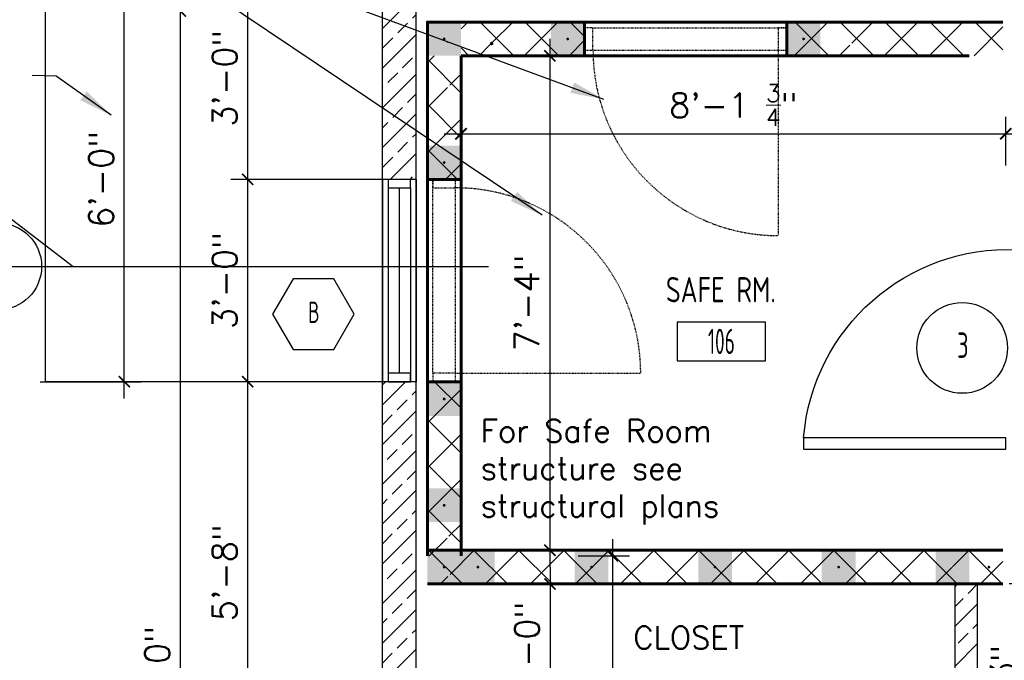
# Model space of a CAD drawing. Header units: inches. Extents: x -3803 to 30720, y -3756 to 4522.
# Tile 19 of 52: x 29066 to 29242, y 2627 to 2741. Entities that reach past the tile are written whole.
import ezdxf
from ezdxf.enums import TextEntityAlignment as Align

# ---------------------------------------------------------------- set-up
doc = ezdxf.new("R2010")
doc.units = ezdxf.units.IN
doc.header["$LTSCALE"] = 0.011
doc.header["$MEASUREMENT"] = 0
doc.header["$PDMODE"] = 1
doc.linetypes.add('DASHED2', pattern=[0.375, 0.25, -0.125])
doc.layers.get('0').update_dxf_attribs({"linetype": 'CONTINUOUS'})
doc.layers.get('Defpoints').update_dxf_attribs({"linetype": 'CONTINUOUS'})
for name, color, linetype, lineweight in [('A-DETL-GENF', 92, 'CONTINUOUS', 9), ('A-WALL', 113, 'CONTINUOUS', 18), ('A-WALL-PATT', 111, 'CONTINUOUS', 60), ('DIM', 4, 'CONTINUOUS', 13)]:
    doc.layers.add(name, color=color, linetype=linetype, lineweight=lineweight)
for name, color, linetype in [('a-door', 2, 'CONTINUOUS'), ('FHA', 8, 'DASHED2'), ('G-SYMB', 1, 'CONTINUOUS'), ('Hatch-ExisWalls', 123, 'CONTINUOUS'), ('TEXT', 2, 'CONTINUOUS'), ('Walls', 5, 'CONTINUOUS')]:
    doc.layers.add(name, color=color, linetype=linetype)
doc.styles.add('MED', font='archstyl.shx', dxfattribs={"width": 0.8, "height": 0.125})
doc.styles.add('ROMANS', font='romans.shx')
doc.styles.add('SMA', font='archstyl.shx', dxfattribs={"width": 0.8, "height": 0.0625})
doc.dimstyles.new('ANGEL', dxfattribs={"dimtxt": 4.375, "dimasz": 2, "dimexe": 3, "dimexo": 2, "dimgap": 1.5, "dimtad": 1, "dimdec": 0, "dimzin": 3, "dimdsep": 46, "dimlunit": 4, "dimtxsty": 'ROMANS', "dimblk": 'ARCHTICK', "dimcen": 0, "dimdle": 3, "dimclrd": 4, "dimclre": 4, "dimclrt": 2, "dimadec": 0, "dimazin": 0, "dimtfac": 1, "dimtdec": 0, "dimtmove": 1, "dimatfit": 3, "dimfxl": 1, "dimfrac": 2, "dimtolj": 1, "dimtzin": 0, "dimarcsym": 0})
doc.dimstyles.new('Copy of STANDARD', dxfattribs={"dimtxt": 8, "dimasz": 3, "dimexe": 3, "dimexo": 3, "dimgap": 3, "dimtad": 1, "dimrnd": 1, "dimzin": 3, "dimdsep": 46, "dimlunit": 4, "dimtxsty": 'Standard', "dimblk": 'ARCHTICK', "dimcen": 3, "dimdle": 3, "dimadec": 0, "dimazin": 0, "dimtfac": 1, "dimtix": 1, "dimtofl": 0, "dimtmove": 1, "dimatfit": 3, "dimfxl": 3, "dimtolj": 1, "dimtzin": 0, "dimlwd": -1, "dimlwe": -1, "dimarcsym": 0})
pattern_1 = [(45, (-284.375, -247.625), (-4.00647, 4.00647), []), (135, (-284.375, -247.625), (-4.00647, -4.00647), [])]

# ---------------------------------------------------------------- blocks, each defined once
blk = doc.blocks.new('AINC-ROOMID')
at = {"layer": 'G-SYMB'}
blk.add_lwpolyline([(-0.2473, -0.3519), (0.2533, -0.3519), (0.2533, -0.1607), (-0.2473, -0.1607)], close=True, dxfattribs=at)
at = {"layer": 'G-SYMB', "color": 4, "linetype": 'Continuous', "style": 'MED', "oblique": -180, "text_generation_flag": 6}
for tag, p in [('%%UROOM-ID', (0, 0.2093)), ('%%USPAN', (0, 0))]:
    blk.add_attdef(tag, text='', height=0.125, rotation=180, dxfattribs=at).set_placement(p, align=Align.MIDDLE)
at = {"layer": 'G-SYMB', "color": 4, "linetype": 'Continuous', "style": 'MED', "text_generation_flag": 6, "width": 0.75}
blk.add_attdef('R-NUM', text='', height=0.125, rotation=180, dxfattribs=at).set_placement((0.003, -0.2563), align=Align.MIDDLE)
blk = doc.blocks.new('AINC-DOORID')
at = {"layer": 'G-SYMB'}
blk.add_circle((0, 0), 0.1673, dxfattribs=at)
at = {"layer": 'G-SYMB', "color": 4, "linetype": 'Continuous', "style": 'SMA', "width": 0.75}
blk.add_attdef('DNUM', text='', height=0.0938, dxfattribs=at).set_placement((0.0025, 0.0102), align=Align.MIDDLE)
blk = doc.blocks.new('_ArchTick')
at = {"color": 0, "linetype": 'ByBlock', "const_width": 0.15}
blk.add_lwpolyline([(-0.5, -0.5), (0.5, 0.5)], dxfattribs=at)
blk = doc.blocks.new('*D387')
at = {"layer": 'Defpoints', "color": 0, "transparency": 16777216}
for p in [(-261.15, -97), (-258, -240), (-253.02, -240)]:
    blk.add_point(p, dxfattribs=at)
at = {"layer": 'DIM', "color": 4, "lineweight": -2, "transparency": 16777216}
for p, q in [((-253.02, -94), (-253.02, -243)), ((-259.15, -97), (-250.02, -97)), ((-256, -240), (-250.02, -240))]:
    blk.add_line(p, q, dxfattribs=at)
at = {"layer": 'DIM', "color": 4, "lineweight": -2, "transparency": 16777216, "xscale": 2, "yscale": 2, "zscale": 2}
for p, rotation in [((-253.02, -97), 90), ((-253.02, -240), 270)]:
    blk.add_blockref('_ArchTick', p, dxfattribs=dict(at, rotation=rotation))
at = {"layer": 'DIM', "color": 2, "transparency": 16777216, "insert": (-257.13, -168.5), "char_height": 4.375, "attachment_point": 5, "rotation": 90, "style": 'ROMANS'}
blk.add_mtext('\\A1;11\'-11"', dxfattribs=at)
blk = doc.blocks.new('*D394')
at = {"layer": 'Defpoints', "color": 0, "transparency": 16777216}
for p in [(-277.95, -102), (-279.95, -125.57), (-264.15, -125.57)]:
    blk.add_point(p, dxfattribs=at)
at = {"layer": 'DIM', "color": 4, "lineweight": -2, "transparency": 16777216}
for p, q in [((-264.15, -99), (-264.15, -128.57)), ((-275.95, -102), (-261.15, -102)), ((-277.95, -125.57), (-261.15, -125.57))]:
    blk.add_line(p, q, dxfattribs=at)
at = {"layer": 'DIM', "color": 4, "lineweight": -2, "transparency": 16777216, "xscale": 2, "yscale": 2, "zscale": 2}
for p, rotation in [((-264.15, -102), 90), ((-264.15, -125.57), 270)]:
    blk.add_blockref('_ArchTick', p, dxfattribs=dict(at, rotation=rotation))
at = {"layer": 'DIM', "color": 2, "transparency": 16777216, "insert": (-268.25, -113.78), "char_height": 4.375, "attachment_point": 5, "rotation": 90, "style": 'ROMANS'}
blk.add_mtext('\\A1;2\'-0"', dxfattribs=at)
blk = doc.blocks.new('*D400')
at = {"layer": 'Defpoints', "color": 0, "ltscale": 10, "transparency": 16777216}
for p in [(-183, -21.88), (-280, -29.53), (-183, -29.53)]:
    blk.add_point(p, dxfattribs=at)
at = {"layer": 'DIM', "color": 4, "lineweight": -2, "ltscale": 10, "transparency": 16777216}
for p, q in [((-280, -27.53), (-280, -18.88)), ((-183, -27.53), (-183, -18.88)), ((-283, -21.88), (-180, -21.88))]:
    blk.add_line(p, q, dxfattribs=at)
at = {"layer": 'DIM', "color": 4, "lineweight": -2, "ltscale": 10, "transparency": 16777216, "xscale": 2, "yscale": 2, "zscale": 2, "rotation": 180}
blk.add_blockref('_ArchTick', (-280, -21.88), dxfattribs=at)
at = {"layer": 'DIM', "color": 4, "lineweight": -2, "ltscale": 10, "transparency": 16777216, "xscale": 2, "yscale": 2, "zscale": 2}
blk.add_blockref('_ArchTick', (-183, -21.88), dxfattribs=at)
at = {"layer": 'DIM', "color": 2, "ltscale": 10, "transparency": 16777216, "insert": (-231.5, -16.81), "char_height": 4.375, "attachment_point": 5, "style": 'ROMANS'}
blk.add_mtext('\\A1;8\'-1 {\\H0.7x;\\S3/4;}"', dxfattribs=at)
blk = doc.blocks.new('*D401')
at = {"layer": 'Defpoints', "color": 0, "ltscale": 10, "transparency": 16777216}
for p in [(-280, -8), (-280, -96), (-264.18, -96)]:
    blk.add_point(p, dxfattribs=at)
at = {"layer": 'DIM', "color": 4, "lineweight": -2, "ltscale": 10, "transparency": 16777216}
for p, q in [((-264.18, -5), (-264.18, -99)), ((-278, -8), (-261.18, -8)), ((-278, -96), (-261.18, -96))]:
    blk.add_line(p, q, dxfattribs=at)
at = {"layer": 'DIM', "color": 4, "lineweight": -2, "ltscale": 10, "transparency": 16777216, "xscale": 2, "yscale": 2, "zscale": 2}
for p, rotation in [((-264.18, -8), 90), ((-264.18, -96), 270)]:
    blk.add_blockref('_ArchTick', p, dxfattribs=dict(at, rotation=rotation))
at = {"layer": 'DIM', "color": 2, "ltscale": 10, "transparency": 16777216, "insert": (-268.29, -52), "char_height": 4.375, "attachment_point": 5, "rotation": 90, "style": 'ROMANS'}
blk.add_mtext('\\A1;7\'-4"', dxfattribs=at)
blk = doc.blocks.new('*D404')
at = {"layer": 'Defpoints', "color": 0, "ltscale": 10, "transparency": 16777216}
for p in [(-179.39, -102), (-178.86, -102), (-178.86, -141)]:
    blk.add_point(p, dxfattribs=at)
at = {"layer": 'DIM', "color": 4, "lineweight": -2, "ltscale": 10, "transparency": 16777216}
for p, q in [((-179.39, -144), (-179.39, -99)), ((-180.86, -102), (-182.39, -102)), ((-180.86, -141), (-182.39, -141))]:
    blk.add_line(p, q, dxfattribs=at)
at = {"layer": 'DIM', "color": 4, "lineweight": -2, "ltscale": 10, "transparency": 16777216, "xscale": 2, "yscale": 2, "zscale": 2}
for p, rotation in [((-179.39, -102), 90), ((-179.39, -141), 270)]:
    blk.add_blockref('_ArchTick', p, dxfattribs=dict(at, rotation=rotation))
at = {"layer": 'DIM', "color": 2, "ltscale": 10, "transparency": 16777216, "insert": (-183.49, -121.5), "char_height": 4.375, "attachment_point": 5, "rotation": 90, "style": 'ROMANS'}
blk.add_mtext('\\A1;3\'-3"', dxfattribs=at)
blk = doc.blocks.new('*D418')
at = {"layer": 'Defpoints', "color": 0, "transparency": 16777216}
for p in [(-276.24, 0), (-330, -240), (-276.24, -240)]:
    blk.add_point(p, dxfattribs=at)
at = {"layer": 'DIM', "color": 4, "lineweight": -2, "transparency": 16777216}
for p, q in [((-330, 3), (-330, -243)), ((-278.24, 0), (-333, 0)), ((-278.24, -240), (-333, -240))]:
    blk.add_line(p, q, dxfattribs=at)
at = {"layer": 'DIM', "color": 4, "lineweight": -2, "transparency": 16777216, "xscale": 2, "yscale": 2, "zscale": 2}
for p, rotation in [((-330, 0), 90), ((-330, -240), 270)]:
    blk.add_blockref('_ArchTick', p, dxfattribs=dict(at, rotation=rotation))
at = {"layer": 'DIM', "color": 2, "transparency": 16777216, "insert": (-334.1, -120), "char_height": 4.375, "attachment_point": 5, "rotation": 90, "style": 'ROMANS'}
blk.add_mtext('\\A1;20\'-0"', dxfattribs=at)
blk = doc.blocks.new('AINC-WINID')
at = {"layer": 'G-SYMB', "linetype": 'Continuous'}
blk.add_lwpolyline([(0.2577, 20.2671), (0.1675, 20.4234), (-0.0129, 20.4234), (-0.1031, 20.2671), (-0.0129, 20.1109), (0.1675, 20.1109)], close=True, dxfattribs=at)
at = {"layer": 'G-SYMB', "color": 4, "linetype": 'Continuous', "style": 'SMA', "width": 0.75}
blk.add_attdef('WNUM', text='', height=0.0938, dxfattribs=at).set_placement((0.0793, 20.2753), align=Align.MIDDLE)
blk = doc.blocks.new('*D450')
at = {"layer": 'Defpoints', "color": 0, "ltscale": 10, "transparency": 16777216}
for p in [(-311.71, 6), (-318, -30), (-291, -30)]:
    blk.add_point(p, dxfattribs=at)
at = {"layer": 'DIM', "color": 4, "lineweight": -2, "ltscale": 10, "transparency": 16777216}
for p, q in [((-318, 9), (-318, -33)), ((-313.71, 6), (-321, 6)), ((-293, -30), (-321, -30))]:
    blk.add_line(p, q, dxfattribs=at)
at = {"layer": 'DIM', "color": 4, "lineweight": -2, "ltscale": 10, "transparency": 16777216, "xscale": 2, "yscale": 2, "zscale": 2}
for p, rotation in [((-318, 6), 90), ((-318, -30), 270)]:
    blk.add_blockref('_ArchTick', p, dxfattribs=dict(at, rotation=rotation))
at = {"layer": 'DIM', "color": 2, "ltscale": 10, "transparency": 16777216, "insert": (-322.1, -12), "char_height": 4.375, "attachment_point": 5, "rotation": 90, "style": 'ROMANS'}
blk.add_mtext('\\A1;3\'-0"', dxfattribs=at)
blk = doc.blocks.new('*D451')
at = {"layer": 'Defpoints', "color": 0, "ltscale": 10, "transparency": 16777216}
for p in [(-311.91, -30), (-318, -66), (-311.91, -66)]:
    blk.add_point(p, dxfattribs=at)
at = {"layer": 'DIM', "color": 4, "lineweight": -2, "ltscale": 10, "transparency": 16777216}
for p, q in [((-318, -27), (-318, -69)), ((-313.91, -30), (-321, -30)), ((-313.91, -66), (-321, -66))]:
    blk.add_line(p, q, dxfattribs=at)
at = {"layer": 'DIM', "color": 4, "lineweight": -2, "ltscale": 10, "transparency": 16777216, "xscale": 2, "yscale": 2, "zscale": 2}
for p, rotation in [((-318, -30), 90), ((-318, -66), 270)]:
    blk.add_blockref('_ArchTick', p, dxfattribs=dict(at, rotation=rotation))
at = {"layer": 'DIM', "color": 2, "ltscale": 10, "transparency": 16777216, "insert": (-322.1, -48), "char_height": 4.375, "attachment_point": 5, "rotation": 90, "style": 'ROMANS'}
blk.add_mtext('\\A1;3\'-0"', dxfattribs=at)
blk = doc.blocks.new('*D452')
at = {"layer": 'Defpoints', "color": 0, "ltscale": 10, "transparency": 16777216}
for p in [(-294, -66), (-318, -134), (-294, -134)]:
    blk.add_point(p, dxfattribs=at)
at = {"layer": 'DIM', "color": 4, "lineweight": -2, "ltscale": 10, "transparency": 16777216}
for p, q in [((-318, -63), (-318, -137)), ((-296, -66), (-321, -66)), ((-296, -134), (-321, -134))]:
    blk.add_line(p, q, dxfattribs=at)
at = {"layer": 'DIM', "color": 4, "lineweight": -2, "ltscale": 10, "transparency": 16777216, "xscale": 2, "yscale": 2, "zscale": 2}
for p, rotation in [((-318, -66), 90), ((-318, -134), 270)]:
    blk.add_blockref('_ArchTick', p, dxfattribs=dict(at, rotation=rotation))
at = {"layer": 'DIM', "color": 2, "ltscale": 10, "transparency": 16777216, "insert": (-322.1, -100), "char_height": 4.375, "attachment_point": 5, "rotation": 90, "style": 'ROMANS'}
blk.add_mtext('\\A1;5\'-8"', dxfattribs=at)
blk = doc.blocks.new('*D293')
at = {"layer": 'Defpoints', "color": 0, "ltscale": 10, "transparency": 16777216}
for p in [(29067.9, 2748.11), (29084.88, 2748.11), (29067.9, 2676.11)]:
    blk.add_point(p, dxfattribs=at)
at = {"layer": 'DIM', "color": 4, "lineweight": -2, "ltscale": 10, "transparency": 16777216}
for p, q in [((29084.88, 2673.11), (29084.88, 2751.11)), ((29069.9, 2748.11), (29087.88, 2748.11)), ((29069.9, 2676.11), (29087.88, 2676.11))]:
    blk.add_line(p, q, dxfattribs=at)
at = {"layer": 'DIM', "color": 4, "lineweight": -2, "ltscale": 10, "transparency": 16777216, "xscale": 2, "yscale": 2, "zscale": 2}
for p, rotation in [((29084.88, 2748.11), 90), ((29084.88, 2676.11), 270)]:
    blk.add_blockref('_ArchTick', p, dxfattribs=dict(at, rotation=rotation))
at = {"layer": 'DIM', "color": 2, "ltscale": 10, "transparency": 16777216, "insert": (29080.78, 2712.11), "char_height": 4.375, "attachment_point": 5, "rotation": 90, "style": 'ROMANS'}
blk.add_mtext('\\A1;6\'-0"', dxfattribs=at)
blk = doc.blocks.new('typical interior floor plan')
at = {"layer": 'A-DETL-GENF'}
h = blk.add_hatch(color=253, dxfattribs=at)
h.paths.add_polyline_path([(-282.83, -8), (-280, -8), (-280, -2), (-286, -2), (-286, -8), (-282.88, -8)], flags=0)
h.paths.add_polyline_path([(-283, -5.25), (-283.12, -5.21), (-283.21, -5.12), (-283.24, -5.06), (-283.24, -4.94), (-283.17, -4.83), (-283.12, -4.79), (-283, -4.75), (-282.88, -4.79), (-282.79, -4.88), (-282.76, -4.94), (-282.76, -5.06), (-282.83, -5.17), (-282.88, -5.21)], flags=0)
h = blk.add_hatch(color=253, dxfattribs=at)
h.paths.add_polyline_path([(-260.83, -8), (-258, -8), (-258, -2), (-264, -2), (-264, -8), (-260.88, -8)], flags=0)
h.paths.add_polyline_path([(-261, -5.25), (-261.12, -5.21), (-261.21, -5.12), (-261.24, -5.06), (-261.24, -4.94), (-261.17, -4.83), (-261.12, -4.79), (-261, -4.75), (-260.88, -4.79), (-260.79, -4.88), (-260.76, -4.94), (-260.76, -5.06), (-260.83, -5.17), (-260.88, -5.21)], flags=0)
h = blk.add_hatch(color=253, dxfattribs=at)
h.paths.add_polyline_path([(-218.83, -8), (-216, -8), (-216, -2), (-222, -2), (-222, -8), (-218.88, -8)], flags=0)
h.paths.add_polyline_path([(-219, -5.25), (-219.12, -5.21), (-219.21, -5.12), (-219.24, -5.06), (-219.24, -4.94), (-219.17, -4.83), (-219.12, -4.79), (-219, -4.75), (-218.88, -4.79), (-218.79, -4.88), (-218.76, -4.94), (-218.76, -5.06), (-218.83, -5.17), (-218.88, -5.21)], flags=0)
for points in [[(-283, -5.25), (-282.88, -5.21), (-282.79, -5.12), (-282.76, -5.06), (-282.76, -4.94), (-282.83, -4.83), (-282.88, -4.79), (-283, -4.75), (-283.12, -4.79), (-283.21, -4.88), (-283.24, -4.94), (-283.24, -5.06), (-283.17, -5.17), (-283.12, -5.21)], [(-261, -5.25), (-260.88, -5.21), (-260.79, -5.12), (-260.76, -5.06), (-260.76, -4.94), (-260.83, -4.83), (-260.88, -4.79), (-261, -4.75), (-261.12, -4.79), (-261.21, -4.88), (-261.24, -4.94), (-261.24, -5.06), (-261.17, -5.17), (-261.12, -5.21)], [(-219, -5.25), (-218.88, -5.21), (-218.79, -5.12), (-218.76, -5.06), (-218.76, -4.94), (-218.83, -4.83), (-218.88, -4.79), (-219, -4.75), (-219.12, -4.79), (-219.21, -4.88), (-219.24, -4.94), (-219.24, -5.06), (-219.17, -5.17), (-219.12, -5.21)], [(-274.56, -6.13), (-274.39, -6.07), (-274.29, -5.97), (-274.26, -5.89), (-274.26, -5.73), (-274.34, -5.59), (-274.41, -5.54), (-274.56, -5.5), (-274.72, -5.54), (-274.83, -5.66), (-274.86, -5.73), (-274.86, -5.89), (-274.78, -6.03), (-274.72, -6.08)], [(-283, -27.25), (-282.88, -27.21), (-282.79, -27.12), (-282.76, -27.06), (-282.76, -26.94), (-282.83, -26.83), (-282.88, -26.79), (-283, -26.75), (-283.12, -26.79), (-283.21, -26.88), (-283.24, -26.94), (-283.24, -27.06), (-283.17, -27.17), (-283.12, -27.21)], [(-283, -69.33), (-282.88, -69.3), (-282.79, -69.21), (-282.76, -69.15), (-282.76, -69.02), (-282.83, -68.91), (-282.88, -68.87), (-283, -68.84), (-283.12, -68.87), (-283.21, -68.96), (-283.24, -69.02), (-283.24, -69.15), (-283.17, -69.26), (-283.12, -69.3)], [(-283, -88.25), (-282.88, -88.21), (-282.79, -88.12), (-282.76, -88.06), (-282.76, -87.94), (-282.83, -87.83), (-282.88, -87.79), (-283, -87.75), (-283.12, -87.79), (-283.21, -87.88), (-283.24, -87.94), (-283.24, -88.06), (-283.17, -88.17), (-283.12, -88.21)], [(-283, -99.25), (-282.88, -99.21), (-282.79, -99.12), (-282.76, -99.06), (-282.76, -98.94), (-282.83, -98.83), (-282.88, -98.79), (-283, -98.75), (-283.12, -98.79), (-283.21, -98.88), (-283.24, -98.94), (-283.24, -99.06), (-283.17, -99.17), (-283.12, -99.21)], [(-277, -99.25), (-276.88, -99.21), (-276.79, -99.12), (-276.76, -99.06), (-276.76, -98.94), (-276.83, -98.83), (-276.88, -98.79), (-277, -98.75), (-277.12, -98.79), (-277.21, -98.88), (-277.24, -98.94), (-277.24, -99.06), (-277.17, -99.17), (-277.12, -99.21)], [(-256.75, -99.25), (-256.63, -99.21), (-256.54, -99.12), (-256.51, -99.06), (-256.51, -98.94), (-256.58, -98.83), (-256.63, -98.79), (-256.75, -98.75), (-256.87, -98.79), (-256.96, -98.88), (-256.99, -98.94), (-256.99, -99.06), (-256.92, -99.17), (-256.87, -99.21)], [(-234.75, -99.25), (-234.63, -99.21), (-234.54, -99.12), (-234.51, -99.06), (-234.51, -98.94), (-234.58, -98.83), (-234.63, -98.79), (-234.75, -98.75), (-234.87, -98.79), (-234.96, -98.88), (-234.99, -98.94), (-234.99, -99.06), (-234.92, -99.17), (-234.87, -99.21)], [(-212.75, -99.25), (-212.63, -99.21), (-212.54, -99.12), (-212.51, -99.06), (-212.51, -98.94), (-212.58, -98.83), (-212.63, -98.79), (-212.75, -98.75), (-212.87, -98.79), (-212.96, -98.88), (-212.99, -98.94), (-212.99, -99.06), (-212.92, -99.17), (-212.87, -99.21)], [(-186, -99.25), (-185.88, -99.21), (-185.79, -99.12), (-185.76, -99.06), (-185.76, -98.94), (-185.83, -98.83), (-185.88, -98.79), (-186, -98.75), (-186.12, -98.79), (-186.21, -98.88), (-186.24, -98.94), (-186.24, -99.06), (-186.17, -99.17), (-186.12, -99.21)]]:
    blk.add_hatch(color=7, dxfattribs=at).paths.add_polyline_path(points, flags=0)
h = blk.add_hatch(color=253, dxfattribs=at)
h.paths.add_polyline_path([(-282.83, -30), (-280, -30), (-280, -24), (-286, -24), (-286, -30), (-282.88, -30)], flags=0)
h.paths.add_polyline_path([(-283, -27.25), (-283.12, -27.21), (-283.21, -27.12), (-283.24, -27.06), (-283.24, -26.94), (-283.17, -26.83), (-283.12, -26.79), (-283, -26.75), (-282.88, -26.79), (-282.79, -26.88), (-282.76, -26.94), (-282.76, -27.06), (-282.83, -27.17), (-282.88, -27.21)], flags=0)
h = blk.add_hatch(color=253, dxfattribs=at)
h.paths.add_polyline_path([(-282.83, -72.08), (-280, -72.08), (-280, -66.08), (-286, -66.08), (-286, -72.08), (-282.88, -72.08)], flags=0)
h.paths.add_polyline_path([(-283, -69.33), (-283.12, -69.3), (-283.21, -69.21), (-283.24, -69.15), (-283.24, -69.02), (-283.17, -68.91), (-283.12, -68.87), (-283, -68.84), (-282.88, -68.87), (-282.79, -68.96), (-282.76, -69.02), (-282.76, -69.15), (-282.83, -69.26), (-282.88, -69.3)], flags=0)
h = blk.add_hatch(color=253, dxfattribs=at)
h.paths.add_polyline_path([(-282.83, -91), (-280, -91), (-280, -85), (-286, -85), (-286, -91), (-282.88, -91)], flags=0)
h.paths.add_polyline_path([(-283, -88.25), (-283.12, -88.21), (-283.21, -88.12), (-283.24, -88.06), (-283.24, -87.94), (-283.17, -87.83), (-283.12, -87.79), (-283, -87.75), (-282.88, -87.79), (-282.79, -87.88), (-282.76, -87.94), (-282.76, -88.06), (-282.83, -88.17), (-282.88, -88.21)], flags=0)
h = blk.add_hatch(color=253, dxfattribs=at)
h.paths.add_polyline_path([(-282.83, -102), (-280, -102), (-280, -96), (-286, -96), (-286, -102), (-282.88, -102)], flags=0)
h.paths.add_polyline_path([(-283, -99.25), (-283.12, -99.21), (-283.21, -99.12), (-283.24, -99.06), (-283.24, -98.94), (-283.17, -98.83), (-283.12, -98.79), (-283, -98.75), (-282.88, -98.79), (-282.79, -98.88), (-282.76, -98.94), (-282.76, -99.06), (-282.83, -99.17), (-282.88, -99.21)], flags=0)
h = blk.add_hatch(color=253, dxfattribs=at)
h.paths.add_polyline_path([(-276.83, -102), (-274, -102), (-274, -96), (-280, -96), (-280, -102), (-276.88, -102)], flags=0)
h.paths.add_polyline_path([(-277, -99.25), (-277.12, -99.21), (-277.21, -99.12), (-277.24, -99.06), (-277.24, -98.94), (-277.17, -98.83), (-277.12, -98.79), (-277, -98.75), (-276.88, -98.79), (-276.79, -98.88), (-276.76, -98.94), (-276.76, -99.06), (-276.83, -99.17), (-276.88, -99.21)], flags=0)
h = blk.add_hatch(color=253, dxfattribs=at)
h.paths.add_polyline_path([(-256.58, -102), (-253.75, -102), (-253.75, -96), (-259.75, -96), (-259.75, -102), (-256.63, -102)], flags=0)
h.paths.add_polyline_path([(-256.75, -99.25), (-256.87, -99.21), (-256.96, -99.12), (-256.99, -99.06), (-256.99, -98.94), (-256.92, -98.83), (-256.87, -98.79), (-256.75, -98.75), (-256.63, -98.79), (-256.54, -98.88), (-256.51, -98.94), (-256.51, -99.06), (-256.58, -99.17), (-256.63, -99.21)], flags=0)
h = blk.add_hatch(color=253, dxfattribs=at)
h.paths.add_polyline_path([(-234.58, -102), (-231.75, -102), (-231.75, -96), (-237.75, -96), (-237.75, -102), (-234.63, -102)], flags=0)
h.paths.add_polyline_path([(-234.75, -99.25), (-234.87, -99.21), (-234.96, -99.12), (-234.99, -99.06), (-234.99, -98.94), (-234.92, -98.83), (-234.87, -98.79), (-234.75, -98.75), (-234.63, -98.79), (-234.54, -98.88), (-234.51, -98.94), (-234.51, -99.06), (-234.58, -99.17), (-234.63, -99.21)], flags=0)
h = blk.add_hatch(color=253, dxfattribs=at)
h.paths.add_polyline_path([(-212.58, -102), (-209.75, -102), (-209.75, -96), (-215.75, -96), (-215.75, -102), (-212.63, -102)], flags=0)
h.paths.add_polyline_path([(-212.75, -99.25), (-212.87, -99.21), (-212.96, -99.12), (-212.99, -99.06), (-212.99, -98.94), (-212.92, -98.83), (-212.87, -98.79), (-212.75, -98.75), (-212.63, -98.79), (-212.54, -98.88), (-212.51, -98.94), (-212.51, -99.06), (-212.58, -99.17), (-212.63, -99.21)], flags=0)
h = blk.add_hatch(color=253, dxfattribs=at)
h.paths.add_polyline_path([(-192.33, -102), (-189.5, -102), (-189.5, -96), (-195.5, -96), (-195.5, -102), (-192.38, -102)], flags=0)
h.paths.add_polyline_path([(-192.5, -99.25), (-192.62, -99.21), (-192.71, -99.12), (-192.74, -99.06), (-192.74, -98.94), (-192.67, -98.83), (-192.62, -98.79), (-192.5, -98.75), (-192.38, -98.79), (-192.29, -98.88), (-192.26, -98.94), (-192.26, -99.06), (-192.33, -99.17), (-192.38, -99.21)], flags=0)
at = {"layer": 'A-WALL-PATT', "lineweight": 9}
h = blk.add_hatch(dxfattribs=at)
h.set_pattern_fill('FP_1', color=256, style=0, pattern_type=2)
h.set_pattern_definition(pattern_1)
h.paths.add_polyline_path([(-189.44, -6.13), (-189.59, -6.08), (-189.71, -5.97), (-189.74, -5.89), (-189.74, -5.73), (-189.71, -5.66), (-189.59, -5.54), (-189.44, -5.5), (-189.28, -5.54), (-189.17, -5.66), (-189.14, -5.73), (-189.14, -5.89), (-189.17, -5.97), (-189.28, -6.08)], flags=16)
h.paths.add_polyline_path([(-210.72, -6.13), (-210.87, -6.08), (-210.99, -5.97), (-211.02, -5.89), (-211.02, -5.73), (-210.99, -5.66), (-210.87, -5.54), (-210.72, -5.5), (-210.56, -5.54), (-210.45, -5.66), (-210.42, -5.73), (-210.42, -5.89), (-210.45, -5.97), (-210.56, -6.08)], flags=16)
h.paths.add_polyline_path([(-232, -6.13), (-232.16, -6.08), (-232.27, -5.97), (-232.3, -5.89), (-232.3, -5.73), (-232.27, -5.66), (-232.16, -5.54), (-232, -5.5), (-231.84, -5.54), (-231.73, -5.66), (-231.7, -5.73), (-231.7, -5.89), (-231.73, -5.97), (-231.84, -6.08)])
h.paths.add_polyline_path([(-253.28, -6.13), (-253.44, -6.08), (-253.55, -5.97), (-253.59, -5.81), (-253.55, -5.66), (-253.44, -5.54), (-253.28, -5.5), (-253.12, -5.54), (-253.01, -5.66), (-252.97, -5.81), (-253.01, -5.97), (-253.12, -6.08)])
h.paths.add_polyline_path([(-274.56, -6.13), (-274.72, -6.08), (-274.83, -5.97), (-274.86, -5.89), (-274.86, -5.73), (-274.78, -5.59), (-274.72, -5.54), (-274.56, -5.5), (-274.39, -5.56), (-274.29, -5.66), (-274.26, -5.73), (-274.26, -5.89), (-274.34, -6.03), (-274.41, -6.08)], flags=16)
h.paths.add_polyline_path([(-222, -2), (-222, -8), (-193.25, -8), (-183.5, -8), (-183.5, -2)])
h.paths.add_polyline_path([(-258, -8), (-258, -2), (-280, -2), (-280, -8)])
h = blk.add_hatch(dxfattribs=at)
h.set_pattern_fill('FP_1', color=256, style=0, pattern_type=2)
h.set_pattern_definition(pattern_1)
h.paths.add_polyline_path([(-282.27, -94.11), (-282.41, -94.03), (-282.49, -93.89), (-282.49, -93.73), (-282.41, -93.59), (-282.27, -93.51), (-282.11, -93.51), (-281.97, -93.59), (-281.89, -93.73), (-281.89, -93.89), (-281.97, -94.03), (-282.11, -94.11)], flags=16)
h.paths.add_polyline_path([(-282.11, -71.74), (-282.27, -71.74), (-282.41, -71.66), (-282.49, -71.52), (-282.49, -71.36), (-282.41, -71.22), (-282.27, -71.14), (-282.11, -71.14), (-281.97, -71.22), (-281.89, -71.36), (-281.89, -71.52), (-281.97, -71.66)], flags=16)
h.paths.add_polyline_path([(-282.19, -28.13), (-282.34, -28.08), (-282.46, -27.97), (-282.49, -27.89), (-282.49, -27.73), (-282.41, -27.59), (-282.34, -27.54), (-282.19, -27.5), (-282.03, -27.54), (-281.92, -27.66), (-281.89, -27.73), (-281.89, -27.89), (-281.97, -28.03), (-282.03, -28.08)], flags=16)
h.paths.add_polyline_path([(-282.19, -13.75), (-282.34, -13.71), (-282.46, -13.59), (-282.49, -13.52), (-282.49, -13.36), (-282.41, -13.22), (-282.34, -13.17), (-282.19, -13.13), (-282.03, -13.17), (-281.92, -13.28), (-281.89, -13.36), (-281.89, -13.52), (-281.97, -13.66), (-282.03, -13.71)], flags=16)
h.paths.add_polyline_path([(-282.19, -6.13), (-282.34, -6.08), (-282.46, -5.97), (-282.49, -5.89), (-282.49, -5.73), (-282.41, -5.59), (-282.34, -5.54), (-282.19, -5.5), (-282.03, -5.54), (-281.92, -5.66), (-281.89, -5.73), (-281.89, -5.89), (-281.97, -6.03), (-282.03, -6.08)])
h.paths.add_polyline_path([(-286, -30), (-280, -30), (-280, -8), (-286, -8)])
h.paths.add_polyline_path([(-280, -66), (-286, -66), (-286, -97), (-280, -97)])
h = blk.add_hatch(dxfattribs=at)
h.set_pattern_fill('FP_1', color=256, style=0, pattern_type=2)
h.set_pattern_definition([(45, (-284.375, -246.625), (-4.00647, 4.00647), []), (135, (-284.375, -246.625), (-4.00647, -4.00647), [])])
h.paths.add_polyline_path([(-193.25, -102), (-183.5, -102), (-183.5, -96), (-286, -96), (-286, -102), (-205.96, -102)])
h.paths.add_polyline_path([(-189.36, -100.74), (-189.52, -100.74), (-189.66, -100.66), (-189.74, -100.52), (-189.74, -100.36), (-189.66, -100.22), (-189.52, -100.14), (-189.36, -100.14), (-189.22, -100.22), (-189.14, -100.36), (-189.14, -100.52), (-189.22, -100.66), (-189.28, -100.71)], flags=16)
h.paths.add_polyline_path([(-210.64, -100.74), (-210.8, -100.74), (-210.94, -100.66), (-211.02, -100.52), (-211.02, -100.36), (-210.94, -100.22), (-210.8, -100.14), (-210.64, -100.14), (-210.5, -100.22), (-210.42, -100.36), (-210.42, -100.52), (-210.5, -100.66), (-210.56, -100.71)], flags=16)
h.paths.add_polyline_path([(-232.08, -100.74), (-232.22, -100.66), (-232.3, -100.52), (-232.3, -100.36), (-232.22, -100.22), (-232.08, -100.14), (-231.92, -100.14), (-231.78, -100.22), (-231.7, -100.36), (-231.7, -100.52), (-231.78, -100.66), (-231.92, -100.74)], flags=16)
h.paths.add_polyline_path([(-274.48, -100.74), (-274.64, -100.74), (-274.78, -100.66), (-274.86, -100.52), (-274.86, -100.36), (-274.78, -100.22), (-274.64, -100.14), (-274.48, -100.14), (-274.34, -100.22), (-274.26, -100.36), (-274.26, -100.52), (-274.34, -100.66), (-274.39, -100.68)], flags=16)
h.paths.add_polyline_path([(-253.36, -100.74), (-253.5, -100.66), (-253.58, -100.52), (-253.58, -100.36), (-253.5, -100.22), (-253.36, -100.14), (-253.2, -100.14), (-253.06, -100.22), (-252.98, -100.36), (-252.97, -100.44), (-253.01, -100.59), (-253.06, -100.66), (-253.2, -100.74)], flags=16)
h.paths.add_polyline_path([(-282.11, -100.74), (-282.27, -100.74), (-282.41, -100.66), (-282.49, -100.52), (-282.49, -100.36), (-282.41, -100.22), (-282.27, -100.14), (-282.11, -100.14), (-281.97, -100.22), (-281.89, -100.36), (-281.89, -100.52), (-281.97, -100.66)], flags=16)
at = {"color": 1, "ltscale": 10}
for p, q in [((-362.4, -35.27), (-349.09, -45.48)), ((-377.44, -45.48), (-275.12, -45.48)), ((-370.15, -45.48), (-354.69, -45.48))]:
    blk.add_line(p, q, dxfattribs=at)
blk.add_circle((-362.42, -45.48), 7.73, dxfattribs=at)
at = {"layer": 'a-door'}
for p, q in [((-294, -30), (-294, -66)), ((-293, -31.5), (-293, -66)), ((-291, -31.5), (-291, -64.5)), ((-289, -31.5), (-289, -66)), ((-288, -30), (-288, -66))]:
    blk.add_line(p, q, dxfattribs=at)
for points in [[(-293, -30), (-293, -31.5), (-289, -31.5), (-289, -30)], [(-293, -64.5), (-293, -66), (-289, -66), (-289, -64.5)]]:
    blk.add_lwpolyline(points, close=True, dxfattribs=at)
at = {"layer": 'a-door', "color": 2, "linetype": 'Continuous', "lineweight": -3}
blk.add_lwpolyline([(-183, -78), (-183, -76), (-219, -76), (-219, -78)], close=True, dxfattribs=at)
at = {"layer": 'a-door', "color": 2, "linetype": 'Continuous', "lineweight": -3, "extrusion": (0, 0, -1)}
blk.add_arc((182.58, -79.01), 36.54, 4.7212, 92.4814, dxfattribs=at)
at = {"layer": 'A-WALL', "lineweight": 60}
for p, q in [((-286, -2), (-286, -97)), ((-258, -2), (-286, -2)), ((-222, -2), (-222, -8)), ((-222, -2), (-183.5, -2)), ((-280, -8), (-280, -97)), ((-189.5, -8), (-280, -8)), ((-264, -8), (-258, -8)), ((-222, -8), (-216, -8)), ((-286, -30), (-280, -30)), ((-286, -66), (-280, -66)), ((-286, -96), (-280, -96)), ((-286, -96), (-183.5, -96)), ((-280, -96), (-274, -96)), ((-259.75, -96), (-253.75, -96)), ((-237.75, -96), (-231.75, -96)), ((-215.75, -96), (-209.75, -96)), ((-286, -102), (-280, -102)), ((-286, -102), (-183.5, -102)), ((-280, -102), (-274, -102)), ((-259.75, -102), (-253.75, -102)), ((-237.75, -102), (-231.75, -102)), ((-215.75, -102), (-209.75, -102)), ((-195.5, -102), (-189.5, -102))]:
    blk.add_line(p, q, dxfattribs=at)
blk.add_lwpolyline([(-183.5, -2), (-286, -2), (-286, -97)], dxfattribs=at)
blk.add_lwpolyline([(-258, -2), (-222, -2), (-222, -8), (-258, -8)], close=True, dxfattribs=at)
at = {"layer": 'FHA', "ltscale": 25}
for p, q in [((-256.5, -3), (-222, -3)), ((-256.5, -7), (-222, -7)), ((-223.5, -7), (-223.5, -40)), ((-285, -64.5), (-285, -30)), ((-281, -64.5), (-281, -30)), ((-281, -64.5), (-248, -64.5))]:
    blk.add_line(p, q, dxfattribs=at)
for points in [[(-258, -7), (-256.5, -7), (-256.5, -3), (-258, -3)], [(-223.5, -7), (-222, -7), (-222, -3), (-223.5, -3)], [(-281, -31.5), (-281, -30), (-285, -30), (-285, -31.5)], [(-281, -66), (-281, -64.5), (-285, -64.5), (-285, -66)]]:
    blk.add_lwpolyline(points, close=True, dxfattribs=at)
for centre, start, end in [((-223.5, -7), 180, 270), ((-281, -64.5), 0, 90)]:
    blk.add_arc(centre, 33, start, end, dxfattribs=at)
at = {"layer": 'Walls'}
for p, q in [((-294, -246), (-294, 6)), ((-288, -240), (-288, 0)), ((-288, -30), (-294, -30)), ((-288, -66), (-294, -66)), ((-192, -141), (-192, -102)), ((-188, -141), (-188, -102))]:
    blk.add_line(p, q, dxfattribs=at)
ref = blk.add_blockref('AINC-ROOMID', (-233.73, -49.62), dxfattribs=dict(xscale=31.40809428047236, yscale=35.94597718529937, zscale=31.40809428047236))
ref.add_attrib('%%USPAN', 'SAFE RM.', dxfattribs={"layer": 'G-SYMB', "color": 4, "linetype": 'Continuous', "height": 4.493, "rotation": 180, "style": 'MED', "text_generation_flag": 6, "width": 0.873758}).set_placement((-233.73, -49.62), align=Align.MIDDLE)
ref.add_attrib('R-NUM', '106', dxfattribs={"layer": 'G-SYMB', "color": 4, "linetype": 'Continuous', "height": 4.493, "rotation": 180, "style": 'MED', "text_generation_flag": 6, "width": 0.655319}).set_placement((-233.63, -58.83), align=Align.MIDDLE)
for name, p, xscale, yscale, zscale, values in [('AINC-WINID', (-309.4, -869.2), 40.22379667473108, 40.22379667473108, 40.22379667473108, {'WNUM': 'B'}), ('AINC-DOORID', (-190.75, -59.99), 48.29248555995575, 48.29248555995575, 48.29248555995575, {'DNUM': '3'})]:
    blk.add_blockref(name, p, dxfattribs=dict(xscale=xscale, yscale=yscale, zscale=zscale)).add_auto_attribs(values)
at = {"layer": 'TEXT', "color": 2, "char_height": 4.0007, "width": 137.2543, "attachment_point": 1}
for s, insert in [('{\\Fromans|c0;For Safe Room\\Pstructure see\\Pstructural plans}', (-276.5, -72.75)), ('{\\Fromans|c0;CLOSET}', (-249.3, -109.53))]:
    blk.add_mtext(s, dxfattribs=dict(at, insert=insert))
at = {"layer": 'DIM', "ltscale": 10}
for base, p1, p2, picture, middle in [((-318, -30), (-311.71, 6), (-291, -30), '*D450', (-322.1, -12)), ((-264.18, -96), (-280, -8), (-280, -96), '*D401', (-268.29, -52)), ((-318, -66), (-311.91, -30), (-311.91, -66), '*D451', (-322.1, -48)), ((-318, -134), (-294, -66), (-294, -134), '*D452', (-322.1, -100)), ((-179.39, -102), (-178.86, -141), (-178.86, -102), '*D404', (-183.49, -121.5))]:
    dim = blk.add_linear_dim(base=base, p1=p1, p2=p2, angle=90, dimstyle='ANGEL', dxfattribs=at)
    dim.commit()
    dim.dimension.update_dxf_attribs({"geometry": picture, "text_midpoint": middle})
at = {"layer": 'DIM'}
for base, p1, p2, picture, middle in [((-330, -240), (-276.24, 0), (-276.24, -240), '*D418', (-334.1, -120)), ((-253.02, -240), (-261.15, -97), (-258, -240), '*D387', (-257.13, -168.5)), ((-264.15, -125.57), (-277.95, -102), (-279.95, -125.57), '*D394', (-268.25, -113.78))]:
    dim = blk.add_linear_dim(base=base, p1=p1, p2=p2, angle=90, dimstyle='ANGEL', dxfattribs=at)
    dim.commit()
    dim.dimension.update_dxf_attribs({"geometry": picture, "text_midpoint": middle})
at = {"layer": 'DIM', "ltscale": 10}
dim = blk.add_linear_dim(base=(-183, -21.88), p1=(-280, -29.53), p2=(-183, -29.53), text='8\'-1 {\\H0.7x;\\S3/4;}"', dimstyle='ANGEL', dxfattribs=at)
dim.commit()
dim.dimension.update_dxf_attribs({"geometry": '*D400', "text_midpoint": (-231.5, -16.81)})
at = {"layer": 'TEXT', "color": 9, "ltscale": 10, "annotation_type": 0, "has_hookline": 1, "hookline_direction": 1, "text_width": 50.29}
blk.add_leader([(-265.57, -36.38), (-346.98, 18.3), (-372.67, 18.37)], dimstyle='Copy of STANDARD', override={"dimasz": 6, "dimtad": 0}, dxfattribs=at)
at = {"layer": 'TEXT', "color": 9, "ltscale": 10}
blk.add_leader([(-254.55, -15.75), (-346.98, 18.3), (-355.41, 18.37)], dimstyle='Copy of STANDARD', override={"dimasz": 6, "dimtad": 0}, dxfattribs=at)

msp = doc.modelspace()

# ---------------------------------------------------------------- hatches: boundary and pattern name
at = {"layer": 'Hatch-ExisWalls'}
h = msp.add_hatch(dxfattribs=at)
h.set_pattern_fill('ANSI33', color=4, scale=20)
h.set_pattern_definition([(45, (-2705.681, 134.2524), (-3.5355339, 3.5355339), []), (45, (-2702.1456, 134.2524), (-3.5355339, 3.5355339), [2.5, -1.25])])
h.paths.add_polyline_path([(29166.8527224, 2748.1070165), (29130.8527224, 2748.1070165), (29130.8527224, 2712.1070861), (29136.8527224, 2712.1070861), (29136.8527224, 2742.1070165), (29166.852723, 2742.1070165)])
h = msp.add_hatch(dxfattribs=at)
h.set_pattern_fill('ANSI33', color=4, scale=20)
h.set_pattern_definition([(45, (-8.147, 0), (-3.5355339, 3.5355339), []), (45, (-4.6117, 0), (-3.5355339, 3.5355339), [2.5, -1.25])])
h.paths.add_polyline_path([(29236.8527224, 2640.1070172), (29232.8527224, 2640.1070158), (29232.8527218, 2601.1070642), (29236.8527195, 2601.1070642)])
h.paths.add_polyline_path([(29136.8527224, 2536.1070166), (29130.8527224, 2536.1070166), (29130.8527224, 2496.1070165), (29166.8027198, 2496.1070165), (29166.7966561, 2502.1070165), (29136.8527224, 2502.1070165)])
h.paths.add_polyline_path([(29136.8527224, 2676.1070165), (29130.8527237, 2676.1070165), (29130.8527224, 2608.1070166), (29136.8527224, 2608.1070166)])
edge = h.paths.add_edge_path()
edge.add_line((29344.8527195, 2609.0875656), (29344.8527195, 2609.1089658))
edge.add_line((29344.8527195, 2609.1089658), (29339.308144, 2609.2897322))
edge.add_line((29339.308144, 2609.2897322), (29338.8527195, 2557.9558672))
edge.add_arc((29339.5646989, 2556.6519241), 1.4856588, 118.635434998, 215.649517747)
edge.add_arc((29338.4384855, 2555.2336054), 0.5583498, 98.344369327, 402.107354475)
edge.add_line((29338.8527195, 2555.6079911), (29338.8527195, 2502.1070165))
edge.add_line((29338.8527195, 2502.1070165), (29344.8527195, 2502.1070165))
edge.add_line((29344.8527195, 2502.1070165), (29344.8527224, 2609.0875656))
edge.add_line((29344.8527224, 2609.0875656), (29344.8527195, 2609.0875656))

# ---------------------------------------------------------------- linework, layer by layer
at = {"color": 1}
for p, q in [((29070.8527224, 2676.1070165), (29070.8527224, 2748.1070165)), ((29130.8527224, 2676.1070165), (29070.8527224, 2676.1070165))]:
    msp.add_line(p, q, dxfattribs=at)

# ---------------------------------------------------------------- block references
msp.add_blockref('typical interior floor plan', (29424.8527195, 2742.1070165))

# ---------------------------------------------------------------- dimensions: what is measured, and where the dimension line sits
at = {"layer": 'DIM', "ltscale": 10}
dim = msp.add_linear_dim(base=(29084.8798639, 2748.1070165), p1=(29067.8968247, 2676.1070165), p2=(29067.8968247, 2748.1070165), angle=90, dimstyle='ANGEL', dxfattribs=at)
dim.commit()
dim.dimension.update_dxf_attribs({"geometry": '*D293', "text_midpoint": (29080.7756972, 2712.1070165)})

# ---------------------------------------------------------------- leaders
at = {"layer": 'TEXT', "color": 9, "ltscale": 10}
msp.add_leader([(29082.5196583, 2723.5190782), (29072.7300645, 2730.5084902), (29068.4683792, 2730.5805782)], dimstyle='Copy of STANDARD', override={"dimasz": 6, "dimtad": 0}, dxfattribs=at)

doc.saveas('drawing.dxf')
